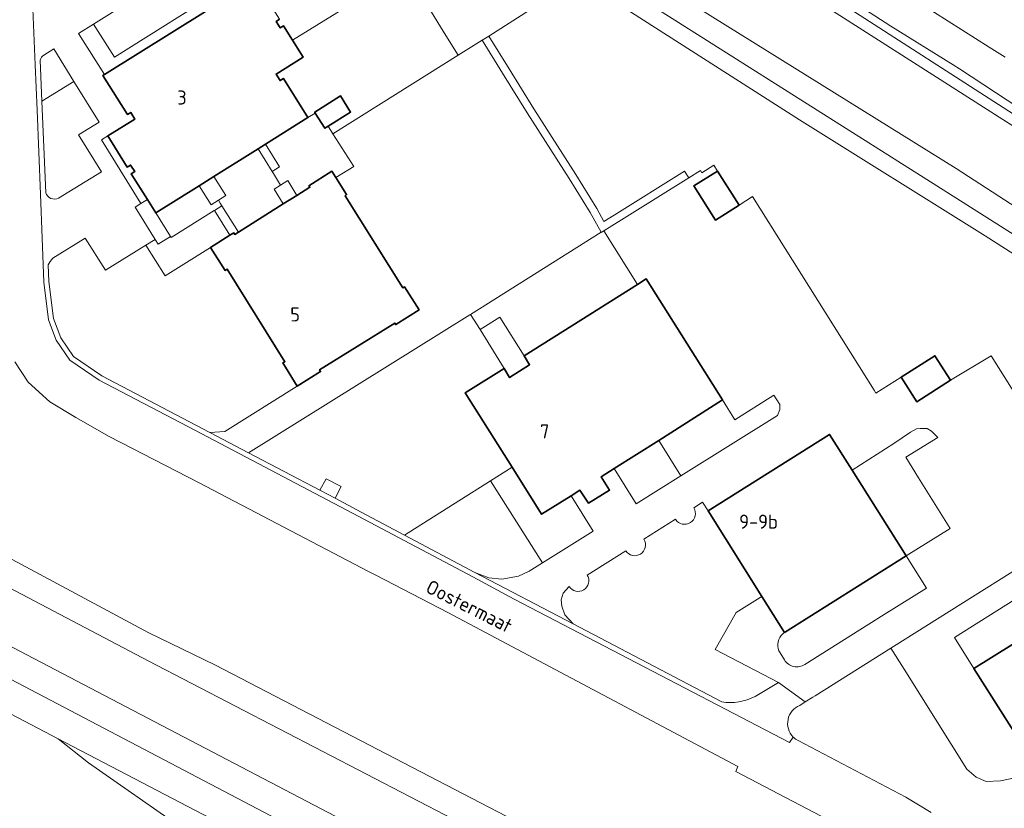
# Model space of a CAD drawing. Header units: metres. Extents: x 247072 to 248918, y 480001 to 481684.
# Tile 23 of 50: x 247720 to 247846, y 480905 to 481006. Entities that reach past the tile are written whole.
import ezdxf
from ezdxf.enums import TextEntityAlignment as Align

# ---------------------------------------------------------------- set-up
doc = ezdxf.new("R2010")
doc.units = ezdxf.units.M
for name, color, linetype, lineweight in [('B-XX-GR-GRAS-GV', 60, 'Continuous', 13), ('B-XX-GR-GROENVOORZIENING-GV', 80, 'Continuous', 18), ('B-XX-OG-BEBOUWING-GV', 7, 'Continuous', 35), ('B-XX-OG-BEBOUWING-T18', 10, 'Continuous', 18), ('B-XX-OG-TERREIN_ERF-GV', 7, 'Continuous', 18), ('B-XX-OG-TOPOGRAFIE-T18', 10, 'Continuous', 18), ('B-XX-OG-WATER-GV', 130, 'Continuous', 18), ('B-XX-OG-WATER_SLOOT-GV', 120, 'Continuous', 18), ('B-XX-VH-VERHARDING_ASFALT-GV', 252, 'Continuous', 18), ('B-XX-VH-VERHARDING_GESLOTEN-GV', 252, 'Continuous', 18), ('B-XX-VH-VERHARDING_OPEN-GV', 252, 'Continuous', 18)]:
    doc.layers.add(name, color=color, linetype=linetype, lineweight=lineweight)
doc.styles.add('NLCS-ISO-M-T18', font='NLCS-ISO.ttf', dxfattribs={"height": 1.8})

msp = doc.modelspace()

# ---------------------------------------------------------------- linework, layer by layer
at = {"layer": 'B-XX-GR-GRAS-GV'}
for points in [[(247877.648, 480958.942), (247836.027, 480985.305), (247793.813, 481012.026), (247776.425, 481022.954), (247769.246, 481028.108), (247762.52, 481034.299), (247760.368, 481036.813), (247758.21, 481039.334), (247756.05, 481042.01), (247754.393, 481044.388), (247752.214, 481047.514), (247751.105, 481049.105), (247745.396, 481062.984), (247745.7, 481063.94), (247745.802, 481063.975), (247745.722, 481064.202), (247741.87, 481062.883), (247739.594, 481062.151), (247743.33, 481058.258), (247747.194, 481050.823)], [(247774.465, 481021.667), (247791.337, 481011.076), (247793.512, 481009.711), (247819.684, 480992.961), (247843.486, 480978.084), (247874.244, 480958.437)], [(247818.238, 481012.331), (247853.831, 480989.369)], [(247847.814, 480994.5), (247840.2, 480999.486), (247839.387, 481000), (247831.41, 481004.97), (247821.41, 481011.46)]]:
    msp.add_lwpolyline(points, dxfattribs=at)
at = {"layer": 'B-XX-GR-GROENVOORZIENING-GV'}
for points in [[(247768.051, 481062.477), (247767.43, 481065.339), (247764.22, 481064.681), (247762.297, 481067.624), (247760.981, 481067.167), (247761.56, 481065.67), (247761.69, 481064.54), (247761.93, 481062.8), (247762.51, 481060.65), (247763.63, 481058.44), (247767.94, 481051.91), (247772.64, 481046.56), (247776.94, 481041.6), (247781.05, 481038.14), (247784.63, 481035.5), (247791.64, 481030.5), (247799.3, 481025.85), (247811.6, 481017.94), (247821.41, 481011.46), (247831.41, 481004.97), (247839.387, 481000), (247840.2, 480999.486), (247847.814, 480994.5)], [(247846.056, 481000.977), (247844.026, 481002.271), (247833.5, 481008.995), (247819.189, 481018.141), (247812.38, 481022.512), (247805.132, 481027.114), (247789.961, 481036.819)], [(247771.555, 481023.434), (247766.034, 481016.716), (247769.15, 481012.137), (247769.363, 481011.823), (247772.158, 481007.304), (247774.347, 481003.765), (247775.909, 481001.24), (247778.99, 481003.175), (247779.841, 481003.7), (247791.337, 481011.076), (247774.465, 481021.667)], [(247791.337, 481011.076), (247779.841, 481003.7), (247782.451, 480999.474), (247785.608, 480994.363), (247790.999, 480985.963), (247793.683, 480981.6), (247794.609, 480979.93), (247795.922, 480980.72), (247804.956, 480986.375), (247805.487, 480985.528), (247806.979, 480986.462), (247807.166, 480986.173), (247808.709, 480987.146), (247809.186, 480986.389), (247811.938, 480982.021), (247813.662, 480983.104), (247829.245, 480958.31), (247829.491, 480957.918), (247832.711, 480959.946), (247837.046, 480962.714), (247839.051, 480959.573), (247844.257, 480962.691), (247857.497, 480941.629)], [(247874.244, 480958.437), (247843.486, 480978.084), (247819.684, 480992.961), (247793.512, 481009.711)], [(247726.628, 480997.881), (247724.053, 481002.036), (247722.765, 481001.227)], [(247722.305, 481000.623), (247722.525, 480995.339), (247726.628, 480997.881)], [(247724.666, 480982.893), (247730.178, 480986.281), (247727.23, 480991.011), (247729.856, 480992.671), (247726.628, 480997.881), (247722.525, 480995.339)], [(247722.525, 480995.339), (247723.013, 480983.594)], [(247591.709, 480991.791), (247734.231, 480917.248), (247772.252, 480897.34), (247796.698, 480884.54), (247860.904, 480851.072), (247864.082, 480857.152), (247864.084, 480857.156), (247845.923, 480866.602), (247836.839, 480871.378), (247832.481, 480873.521), (247824.099, 480877.775), (247820.438, 480879.756), (247817.708, 480881.2), (247812.299, 480884.097), (247775.354, 480903.277), (247736.175, 480923.616), (247672.214, 480957.228)], [(247632.803, 480945.426), (247805.575, 480856.186), (247808.735, 480854.554), (247808.777, 480855.069), (247809.341, 480855.936), (247811.244, 480858.856), (247823.085, 480852.036), (247825.902, 480849.141), (247852.67, 480835.313), (247852.67, 480835.314), (247857.357, 480844.283), (247792.933, 480877.967), (247781.853, 480882.209), (247769.037, 480887), (247767.324, 480887.909), (247740.516, 480902.125), (247728.493, 480910.502), (247724.616, 480913.608), (247591.272, 480983.509)], [(247723.342, 480974.35), (247723.418, 480972.212), (247724.005, 480967.48), (247724.939, 480965.026), (247726.576, 480962.613), (247730.2, 480960.126), (247744.064, 480952.89), (247745.979, 480953.016), (247755.285, 480958.824), (247753.431, 480961.809), (247753.685, 480961.946), (247746.285, 480973.815), (247746.021, 480973.65), (247744.169, 480976.601), (247738.338, 480972.955), (247735.872, 480976.9), (247730.699, 480973.666), (247728.084, 480977.787), (247723.935, 480975.215)], [(247824.333, 480902.689), (247811.5, 480909.411), (247811.767, 480910.056), (247774.58, 480929.81), (247765.43, 480934.54), (247764.43, 480935.06), (247742.7, 480946.42), (247731.14, 480952.37), (247726.86, 480954.79), (247723.54, 480956.79), (247720.76, 480959.34), (247719.05, 480961.92)], [(247678.603, 480958.088), (247736.167, 480927.238), (247744.773, 480923.049), (247813.833, 480887.192)], [(247814, 480919.035), (247816.996, 480920.834), (247808.883, 480925.05), (247808.886, 480925.055), (247811.56, 480929.776), (247814.653, 480931.713), (247814.868, 480931.845), (247807.959, 480942.81), (247807.26, 480943.92), (247806.135, 480943.211)], [(247803.794, 480941.738), (247799.741, 480939.185)], [(247797.401, 480937.712), (247792.458, 480934.599)], [(247820.366, 480923.14), (247830.552, 480929.528), (247835.955, 480932.92), (247833.352, 480937.066), (247817.767, 480927.245), (247817.636, 480927.124), (247817.51, 480927.017)], [(247790.128, 480933.11), (247790.082, 480933.08), (247789.367, 480932.259), (247789.136, 480931.418), (247789.199, 480930.618), (247789.598, 480929.482), (247790.642, 480928.322), (247809.702, 480918.341)], [(247817.338, 480926.842), (247817.337, 480926.839)], [(247817.202, 480924.609), (247817.752, 480923.732)], [(247850.86, 480904.35), (247851.99, 480905.058), (247851.008, 480906.256), (247850.649, 480906.693), (247850.709, 480906.731), (247849.125, 480909.201), (247847.718, 480908.703), (247845.468, 480908.219), (247843.639, 480908.135), (247842.336, 480908.703), (247841.152, 480909.704), (247833.093, 480922.524), (247831.397, 480925.223), (247821.7, 480919.128), (247821.377, 480918.923), (247820.404, 480918.321), (247819.71, 480917.892)], [(247819.499, 480913.366), (247833.324, 480906.104), (247836.567, 480904.133)]]:
    msp.add_lwpolyline(points, dxfattribs=at)
for points in [[(247743.767, 481014.415), (247746.436, 481010.165), (247731.833, 481000.969), (247729.152, 481005.238), (247727.243, 481004.039), (247730.54, 480998.77), (247747.83, 481009.588), (247744.507, 481014.88)], [(247757.586, 480993.825), (247757.511, 480993.944), (247760.804, 480996.02), (247762.109, 480993.95), (247759.226, 480992.132), (247759.843, 480991.153), (247775.909, 481001.24), (247774.347, 481003.765), (247772.158, 481007.304), (247769.363, 481011.823), (247769.15, 481012.137), (247754.676, 481003.17), (247756.033, 481001.002), (247752.557, 480998.827), (247753.077, 480997.996), (247753.501, 480998.261), (247756.647, 480993.233)], [(247794.587, 480978.705), (247805.487, 480985.528), (247804.956, 480986.375), (247795.922, 480980.72), (247794.609, 480979.93), (247793.683, 480981.6), (247790.999, 480985.963), (247785.608, 480994.363), (247782.451, 480999.474), (247779.841, 481003.7), (247778.99, 481003.175), (247781.6, 480998.949), (247784.762, 480993.83), (247790.152, 480985.431), (247792.819, 480981.095), (247794.237, 480978.539), (247794.259, 480978.499)], [(247751.185, 480989.816), (247752.996, 480986.922), (247752.054, 480986.332), (247752.212, 480986.08), (247753.131, 480984.59), (247754.048, 480985.165), (247755.239, 480983.264), (247756.905, 480984.309), (247756.774, 480984.506), (247759.725, 480986.369), (247760.244, 480985.541), (247762.52, 480986.969), (247759.843, 480991.153), (247759.226, 480992.132), (247758.817, 480991.874), (247757.586, 480993.825), (247756.647, 480993.233)], [(247736.062, 480982.741), (247733.996, 480986.042), (247734.432, 480986.315), (247733.902, 480987.162), (247733.466, 480986.889), (247730.966, 480990.884), (247730.157, 480990.38), (247735.234, 480982.223)], [(247752.054, 480986.332), (247750.243, 480989.226), (247744.578, 480985.682), (247746.102, 480983.246), (247745.159, 480982.656), (247745.408, 480982.26), (247745.604, 480981.947), (247747.73, 480978.557), (247753.488, 480982.167), (247752.297, 480984.067), (247753.131, 480984.59), (247752.212, 480986.08)], [(247750.243, 480989.226), (247752.054, 480986.332), (247752.996, 480986.922), (247751.185, 480989.816)], [(247742.708, 480984.512), (247744.232, 480982.076), (247745.159, 480982.656), (247746.102, 480983.246), (247744.578, 480985.682)], [(247753.488, 480982.167), (247755.239, 480983.264), (247754.048, 480985.165), (247753.131, 480984.59), (247752.297, 480984.067)], [(247745.159, 480982.656), (247744.232, 480982.076), (247742.708, 480984.512), (247737.135, 480981.025), (247739.029, 480977.998), (247739.104, 480977.878), (247744.636, 480981.34), (247744.643, 480981.344), (247745.604, 480981.947), (247745.408, 480982.26)], [(247737.034, 480977.627), (247737.422, 480976.993), (247739.029, 480977.998), (247737.135, 480981.025), (247736.062, 480982.741), (247735.234, 480982.223), (247734.499, 480981.764)], [(247746.64, 480978.152), (247747.138, 480978.465), (247747.261, 480978.263), (247747.73, 480978.557), (247745.604, 480981.947), (247744.643, 480981.344)], [(247746.64, 480978.152), (247744.643, 480981.344), (247744.636, 480981.34), (247739.104, 480977.878), (247739.029, 480977.998), (247737.422, 480976.993), (247737.034, 480977.627), (247735.872, 480976.9), (247738.338, 480972.955), (247744.169, 480976.601)], [(247794.587, 480978.705), (247794.259, 480978.499), (247794.237, 480978.539), (247777.496, 480967.995), (247778.718, 480966.056), (247781.257, 480967.655), (247784.375, 480962.704), (247798.901, 480971.864)], [(247782.817, 480948.412), (247776.812, 480957.934), (247781.811, 480961.086), (247778.718, 480966.056), (247777.496, 480967.995), (247777.399, 480967.934), (247749.031, 480950.277), (247758.191, 480945.459), (247758.985, 480946.949), (247760.914, 480945.966), (247760.124, 480944.443), (247763.488, 480942.673), (247769.033, 480939.719), (247780.061, 480946.675)], [(247778.718, 480966.056), (247781.811, 480961.086), (247782.505, 480959.92), (247785.065, 480961.561), (247784.375, 480962.704), (247781.257, 480967.655)], [(247804.472, 480947.313), (247816.845, 480955.047), (247817.156, 480955.799), (247817.156, 480956.45), (247816.412, 480957.641), (247811.41, 480954.514), (247809.83, 480957.041), (247801.632, 480951.854)], [(247831.798, 480951.454), (247826.417, 480948.047), (247833.352, 480937.066), (247839.024, 480940.58), (247834.963, 480947.041), (247833.333, 480949.688), (247837.432, 480952.236), (247836.599, 480953.046), (247836.043, 480953.37), (247835.163, 480953.37), (247834.7, 480953.347), (247833.912, 480952.907)], [(247804.472, 480947.313), (247801.632, 480951.854), (247795.916, 480948.237), (247798.736, 480943.727)], [(247782.817, 480948.412), (247780.061, 480946.675), (247786.705, 480936.141), (247793.216, 480940.241), (247790.395, 480944.753), (247786.615, 480942.39)], [(247780.061, 480946.675), (247769.033, 480939.719), (247778.064, 480934.909), (247779.832, 480934.256), (247781.521, 480934.086), (247783.658, 480934.47), (247785.019, 480935.08), (247786.705, 480936.141)], [(247842.044, 480922.614), (247839.549, 480926.583), (247849.269, 480932.692), (247857.497, 480941.629), (247831.397, 480925.223), (247833.093, 480922.524), (247841.152, 480909.704), (247842.336, 480908.703), (247843.639, 480908.135), (247845.468, 480908.219), (247847.718, 480908.703), (247849.125, 480909.201), (247850.27, 480909.607)], [(247849.269, 480932.692), (247839.549, 480926.583), (247842.044, 480922.614), (247851.769, 480928.691)]]:
    msp.add_lwpolyline(points, close=True, dxfattribs=at)
for points in [[(247722.765, 481001.227, 0.1975661), (247722.305, 481000.623)], [(247723.013, 480983.594, 0.4327834), (247724.666, 480982.893)], [(247723.935, 480975.215, 0.1007271), (247723.342, 480974.35)], [(247806.135, 480943.211, -0.9899601), (247803.794, 480941.738)], [(247799.741, 480939.185, -0.9904558), (247797.401, 480937.712)], [(247792.458, 480934.599, -0.9836889), (247790.128, 480933.11)], [(247817.337, 480926.839, 0.3357847), (247817.202, 480924.609)], [(247817.51, 480927.017, 0.0547762), (247817.338, 480926.842)], [(247817.752, 480923.732, 0.4268706), (247820.366, 480923.14)], [(247809.702, 480918.341, 0.1623753), (247814, 480919.035)], [(247819.71, 480917.892, 0.5322121), (247818.88, 480913.827)], [(247818.88, 480913.827, 0.0784963), (247819.499, 480913.366)]]:
    msp.add_lwpolyline(points, format="xyb", dxfattribs=at)
at = {"layer": 'B-XX-OG-BEBOUWING-GV'}
msp.add_lwpolyline([(247747.83, 481009.588), (247730.54, 480998.77), (247730.357, 480998.655), (247733.494, 480993.641), (247733.913, 480993.903), (247734.442, 480993.058), (247730.966, 480990.884), (247733.466, 480986.889), (247733.902, 480987.162), (247734.432, 480986.315), (247733.996, 480986.042), (247736.062, 480982.741), (247737.135, 480981.025), (247742.708, 480984.512), (247744.578, 480985.682), (247750.243, 480989.226), (247751.185, 480989.816), (247756.647, 480993.233), (247753.501, 480998.261), (247753.077, 480997.996), (247752.557, 480998.827), (247756.033, 481001.002), (247754.676, 481003.17), (247753.529, 481005.003), (247753.097, 481004.732), (247752.572, 481005.572), (247753.004, 481005.842)], dxfattribs=at)
for points in [[(247757.586, 480993.825), (247758.817, 480991.874), (247759.226, 480992.132), (247762.109, 480993.95), (247760.804, 480996.02), (247757.511, 480993.944)], [(247747.73, 480978.557), (247747.261, 480978.263), (247747.138, 480978.465), (247746.64, 480978.152), (247744.169, 480976.601), (247746.021, 480973.65), (247746.285, 480973.815), (247753.685, 480961.946), (247753.431, 480961.809), (247755.285, 480958.824), (247758.267, 480960.679), (247758.147, 480960.9), (247767.777, 480966.903), (247767.912, 480966.712), (247770.889, 480968.577), (247769.021, 480971.542), (247768.816, 480971.42), (247761.408, 480983.217), (247761.6, 480983.38), (247760.244, 480985.541), (247759.725, 480986.369), (247756.774, 480984.506), (247756.905, 480984.309), (247755.239, 480983.264), (247753.488, 480982.167)], [(247809.186, 480986.389), (247806.147, 480984.473), (247808.9, 480980.106), (247811.938, 480982.021)], [(247782.817, 480948.412), (247786.615, 480942.39), (247790.395, 480944.753), (247791.531, 480945.463), (247792.619, 480943.816), (247795.323, 480945.491), (247794.268, 480947.195), (247795.916, 480948.237), (247801.632, 480951.854), (247809.83, 480957.041), (247800.009, 480972.563), (247798.901, 480971.864), (247784.375, 480962.704), (247785.065, 480961.561), (247782.505, 480959.92), (247781.811, 480961.086), (247776.812, 480957.934)], [(247832.711, 480959.946), (247834.716, 480956.806), (247839.051, 480959.573), (247837.046, 480962.714)], [(247817.767, 480927.245), (247833.352, 480937.066), (247826.417, 480948.047), (247823.526, 480952.624), (247807.959, 480942.81), (247814.868, 480931.845)], [(247865.043, 480920.669), (247857.806, 480932.463), (247851.769, 480928.691), (247842.044, 480922.614), (247850.27, 480909.607), (247850.914, 480908.589), (247866.426, 480918.416)]]:
    msp.add_lwpolyline(points, close=True, dxfattribs=at)
at = {"layer": 'B-XX-OG-TERREIN_ERF-GV'}
msp.add_lwpolyline([(247789.961, 481036.819), (247805.132, 481027.114), (247812.38, 481022.512), (247819.189, 481018.141), (247833.5, 481008.995), (247844.026, 481002.271), (247846.056, 481000.977)], dxfattribs=at)
at = {"layer": 'B-XX-OG-WATER-GV'}
for points in [[(247896.66, 480960.59), (247885.945, 480967.286), (247848.225, 480991.396), (247801.925, 481021.006), (247779.75, 481035.107)], [(247776, 481027.284), (247799.96, 481011.515), (247839.767, 480986.707), (247865.281, 480970.194), (247881.986, 480959.684), (247894.254, 480951.81), (247903.031, 480945.308), (247904.785, 480944.747), (247912.789, 480936.042), (247912.656, 480933.509), (247914.249, 480931.219)]]:
    msp.add_lwpolyline(points, dxfattribs=at)
at = {"layer": 'B-XX-OG-WATER_SLOOT-GV'}
for points in [[(247853.831, 480989.369), (247818.238, 481012.331), (247783.798, 481034.152), (247777.531, 481039), (247771.117, 481045.211), (247765.489, 481052.599), (247761.316, 481060.31), (247758.439, 481066.206), (247758.407, 481066.274), (247757.553, 481068.075), (247757.74, 481068.14), (247757.629, 481068.413), (247756.82, 481070.4), (247754.802, 481076.075), (247754.132, 481077.929), (247753.988, 481078.34), (247754.533, 481078.533), (247753.402, 481081.091), (247751.92, 481084.445), (247748.601, 481090.944), (247746.225, 481093.622), (247734.723, 481114.09), (247730.327, 481124.204)], [(247779.75, 481035.107), (247801.925, 481021.006), (247848.225, 480991.396), (247885.945, 480967.286), (247896.66, 480960.59)], [(247914.249, 480931.219), (247912.656, 480933.509), (247912.789, 480936.042), (247904.785, 480944.747), (247903.031, 480945.308), (247894.254, 480951.81), (247881.986, 480959.684), (247865.281, 480970.194), (247839.767, 480986.707), (247799.96, 481011.515), (247776, 481027.284)], [(247793.813, 481012.026), (247836.027, 480985.305), (247877.648, 480958.942)], [(247672.214, 480957.228), (247736.175, 480923.616), (247775.354, 480903.277), (247812.299, 480884.097), (247817.708, 480881.2), (247820.438, 480879.756), (247824.099, 480877.775), (247825.953, 480878.219), (247827.161, 480881.025), (247826.603, 480882.021), (247824.646, 480882.892), (247820.41, 480883.806), (247817.46, 480885.009), (247813.833, 480887.192), (247744.773, 480923.049), (247736.167, 480927.238), (247678.603, 480958.088)]]:
    msp.add_lwpolyline(points, dxfattribs=at)
at = {"layer": 'B-XX-VH-VERHARDING_ASFALT-GV'}
for points in [[(247859.053, 480847.529), (247860.904, 480851.072), (247796.698, 480884.54), (247772.252, 480897.34), (247734.231, 480917.248), (247591.709, 480991.791), (247572.867, 481001.529), (247547.456, 481014.708), (247523.349, 481027.166), (247496.951, 481040.861), (247475.579, 481052.016), (247454.982, 481062.947), (247438.672, 481071.646), (247425.519, 481078.804), (247418.049, 481082.976), (247416.409, 481079.904), (247442.453, 481065.426), (247504.534, 481032.81), (247551.988, 481008.093), (247588.198, 480989.441), (247682.555, 480940.113), (247837.395, 480858.868)], [(247859.053, 480847.529), (247837.395, 480858.868), (247682.555, 480940.113), (247588.198, 480989.441), (247551.988, 481008.093), (247504.534, 481032.81), (247442.453, 481065.426), (247416.409, 481079.904), (247414.752, 481076.803), (247422.057, 481072.635), (247435.191, 481065.179), (247446.459, 481059.206), (247467.357, 481048.176), (247494.773, 481033.75), (247516.105, 481022.664), (247536.472, 481012.158), (247558.571, 481000.759), (247571.432, 480993.916), (247573.943, 480992.527), (247588.158, 480985.141), (247591.272, 480983.509), (247724.616, 480913.608), (247792.933, 480877.967), (247857.357, 480844.283)], [(247792.933, 480877.967), (247724.616, 480913.608), (247728.493, 480910.502), (247740.516, 480902.125), (247767.324, 480887.909), (247769.037, 480887), (247781.853, 480882.209)]]:
    msp.add_lwpolyline(points, close=True, dxfattribs=at)
at = {"layer": 'B-XX-VH-VERHARDING_GESLOTEN-GV'}
for points in [[(247818.88, 480913.827), (247818.389, 480913.122), (247796.711, 480924.411), (247783.11, 480931.52), (247777.779, 480934.347), (247763.18, 480942.09), (247742.21, 480953.12), (247729.86, 480959.56), (247726.1, 480962.14), (247724.35, 480964.72), (247723.36, 480967.32), (247722.76, 480972.16), (247722.36, 480983.42), (247721.91, 480994.21), (247721.671, 481000), (247720.99, 481016.47), (247720.14, 481037.5), (247720.205, 481049.917), (247720.23, 481052.948)], [(247719.05, 480961.92), (247720.76, 480959.34), (247723.54, 480956.79), (247726.86, 480954.79), (247731.14, 480952.37), (247742.7, 480946.42), (247764.43, 480935.06), (247765.43, 480934.54), (247774.58, 480929.81), (247811.767, 480910.056), (247811.5, 480909.411), (247824.333, 480902.689), (247831.433, 480898.989), (247833.31, 480898.051), (247836.25, 480896.581)], [(247836.567, 480904.133), (247833.324, 480906.104), (247819.499, 480913.366)]]:
    msp.add_lwpolyline(points, dxfattribs=at)
msp.add_lwpolyline([(247819.499, 480913.366, -0.0784963), (247818.88, 480913.827)], format="xyb", dxfattribs=at)
at = {"layer": 'B-XX-VH-VERHARDING_OPEN-GV'}
for points in [[(247720.882, 481049.937), (247720.205, 481049.917), (247720.14, 481037.5), (247720.99, 481016.47), (247721.671, 481000), (247721.91, 480994.21), (247722.36, 480983.42), (247722.76, 480972.16), (247723.36, 480967.32), (247724.35, 480964.72), (247726.1, 480962.14), (247729.86, 480959.56), (247742.21, 480953.12), (247763.18, 480942.09), (247777.779, 480934.347), (247783.11, 480931.52), (247796.711, 480924.411), (247818.389, 480913.122), (247818.88, 480913.827)], [(247723.935, 480975.215), (247728.084, 480977.787), (247730.699, 480973.666), (247735.872, 480976.9), (247737.034, 480977.627), (247734.499, 480981.764), (247735.234, 480982.223), (247730.157, 480990.38), (247730.966, 480990.884), (247734.442, 480993.058), (247733.913, 480993.903), (247733.494, 480993.641), (247730.357, 480998.655), (247730.54, 480998.77), (247727.243, 481004.039), (247729.152, 481005.238), (247743.767, 481014.415)], [(247722.765, 481001.227), (247724.053, 481002.036), (247726.628, 480997.881), (247729.856, 480992.671), (247727.23, 480991.011), (247730.178, 480986.281), (247724.666, 480982.893)], [(247723.013, 480983.594), (247722.525, 480995.339), (247722.305, 481000.623)], [(247817.51, 480927.017), (247817.636, 480927.124), (247817.767, 480927.245), (247814.868, 480931.845), (247814.653, 480931.713), (247811.56, 480929.776), (247808.886, 480925.055), (247808.883, 480925.05), (247816.996, 480920.834), (247820.404, 480918.321), (247821.377, 480918.923), (247821.7, 480919.128), (247831.397, 480925.223), (247857.497, 480941.629), (247844.257, 480962.691), (247839.051, 480959.573), (247834.716, 480956.806), (247832.711, 480959.946), (247829.491, 480957.918), (247829.245, 480958.31), (247813.662, 480983.104), (247811.938, 480982.021), (247808.9, 480980.106), (247806.147, 480984.473), (247809.186, 480986.389), (247808.709, 480987.146), (247807.166, 480986.173), (247806.979, 480986.462), (247805.487, 480985.528), (247794.587, 480978.705)], [(247794.587, 480978.705), (247798.901, 480971.864), (247800.009, 480972.563), (247809.83, 480957.041), (247811.41, 480954.514), (247816.412, 480957.641), (247817.156, 480956.45), (247817.156, 480955.799), (247816.845, 480955.047), (247804.472, 480947.313), (247798.736, 480943.727), (247795.916, 480948.237), (247794.268, 480947.195), (247795.323, 480945.491), (247792.619, 480943.816), (247791.531, 480945.463), (247790.395, 480944.753), (247793.216, 480940.241), (247786.705, 480936.141), (247785.019, 480935.08), (247783.658, 480934.47), (247781.521, 480934.086), (247779.832, 480934.256), (247778.064, 480934.909), (247790.642, 480928.322), (247789.598, 480929.482), (247789.199, 480930.618), (247789.136, 480931.418), (247789.367, 480932.259), (247790.082, 480933.08), (247790.128, 480933.11)], [(247809.702, 480918.341), (247790.642, 480928.322), (247778.064, 480934.909), (247769.033, 480939.719), (247763.488, 480942.673), (247760.124, 480944.443), (247758.191, 480945.459), (247749.031, 480950.277), (247744.064, 480952.89), (247730.2, 480960.126), (247726.576, 480962.613), (247724.939, 480965.026), (247724.005, 480967.48), (247723.418, 480972.212), (247723.342, 480974.35)], [(247806.135, 480943.211), (247807.26, 480943.92), (247807.959, 480942.81), (247823.526, 480952.624), (247826.417, 480948.047), (247831.798, 480951.454), (247833.912, 480952.907), (247834.7, 480953.347), (247835.163, 480953.37), (247836.043, 480953.37), (247836.599, 480953.046), (247837.432, 480952.236), (247833.333, 480949.688), (247834.963, 480947.041), (247839.024, 480940.58), (247833.352, 480937.066), (247835.955, 480932.92), (247830.552, 480929.528), (247820.366, 480923.14)], [(247799.741, 480939.185), (247803.794, 480941.738)], [(247792.458, 480934.599), (247797.401, 480937.712)], [(247817.337, 480926.839), (247817.338, 480926.842)], [(247817.752, 480923.732), (247817.202, 480924.609)], [(247819.71, 480917.892), (247820.404, 480918.321), (247816.996, 480920.834), (247814, 480919.035)]]:
    msp.add_lwpolyline(points, dxfattribs=at)
for points in [[(247756.903, 481025.849), (247757.57, 481024.783), (247749.058, 481019.458), (247746.953, 481022.827), (247746.558, 481022.588), (247749.372, 481017.935), (247744.507, 481014.88), (247747.83, 481009.588), (247749.864, 481010.861), (247753.004, 481005.842), (247752.572, 481005.572), (247753.097, 481004.732), (247753.529, 481005.003), (247754.676, 481003.17), (247769.15, 481012.137), (247766.034, 481016.716), (247759.357, 481027.385)], [(247743.767, 481014.415), (247729.152, 481005.238), (247731.833, 481000.969), (247746.436, 481010.165)], [(247777.496, 480967.995), (247794.237, 480978.539), (247792.819, 480981.095), (247790.152, 480985.431), (247784.762, 480993.83), (247781.6, 480998.949), (247778.99, 481003.175), (247775.909, 481001.24), (247759.843, 480991.153), (247762.52, 480986.969), (247760.244, 480985.541), (247761.6, 480983.38), (247761.408, 480983.217), (247768.816, 480971.42), (247769.021, 480971.542), (247770.889, 480968.577), (247767.912, 480966.712), (247767.777, 480966.903), (247758.147, 480960.9), (247758.267, 480960.679), (247755.285, 480958.824), (247745.979, 480953.016), (247744.064, 480952.89), (247749.031, 480950.277), (247777.399, 480967.934)], [(247760.124, 480944.443), (247760.914, 480945.966), (247758.985, 480946.949), (247758.191, 480945.459)]]:
    msp.add_lwpolyline(points, close=True, dxfattribs=at)
for points in [[(247722.305, 481000.623, -0.1975661), (247722.765, 481001.227)], [(247724.666, 480982.893, -0.4327834), (247723.013, 480983.594)], [(247723.342, 480974.35, -0.1007271), (247723.935, 480975.215)], [(247803.794, 480941.738, 0.9899601), (247806.135, 480943.211)], [(247797.401, 480937.712, 0.9904558), (247799.741, 480939.185)], [(247790.128, 480933.11, 0.9836889), (247792.458, 480934.599)], [(247817.202, 480924.609, -0.3357847), (247817.337, 480926.839)], [(247817.338, 480926.842, -0.0547762), (247817.51, 480927.017)], [(247820.366, 480923.14, -0.4268706), (247817.752, 480923.732)], [(247814, 480919.035, -0.1623753), (247809.702, 480918.341)], [(247818.88, 480913.827, -0.5322121), (247819.71, 480917.892)]]:
    msp.add_lwpolyline(points, format="xyb", dxfattribs=at)

# ---------------------------------------------------------------- texts
at = {"layer": 'B-XX-OG-BEBOUWING-T18', "style": 'NLCS-ISO-M-T18'}
for s, p in [('3', (247740.486, 480995.813)), ('5', (247755, 480968)), ('7', (247787, 480953)), ('9-9b', (247814.428, 480941.44))]:
    msp.add_text(s, height=1.8, dxfattribs=at).set_placement(p, align=Align.MIDDLE_CENTER)
at = {"layer": 'B-XX-OG-TOPOGRAFIE-T18', "style": 'NLCS-ISO-M-T18'}
msp.add_text('Oostermaat', height=1.8, rotation=333.4, dxfattribs=at).set_placement((247777.332, 480930.604), align=Align.MIDDLE_CENTER)

doc.saveas('drawing.dxf')
